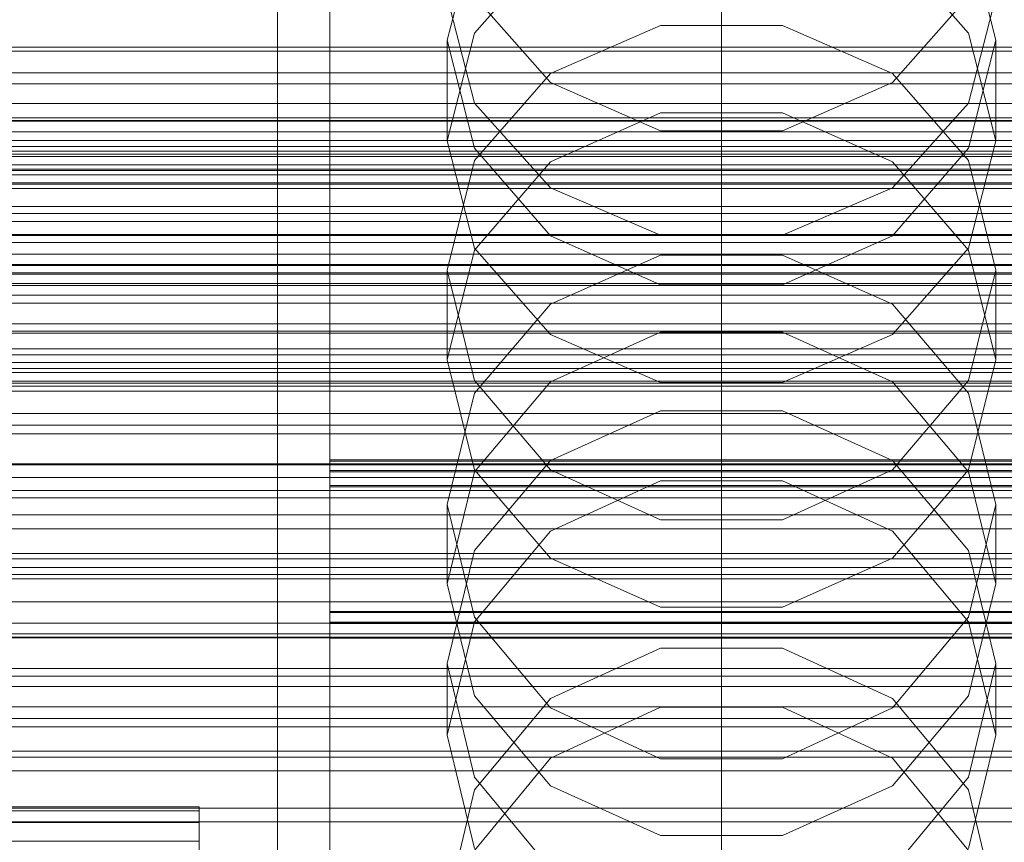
# Model space of a CAD drawing. Header units: millimetres. Extents: x -2233 to 61924, y -68080 to 6847.
# Tile 180 of 256: x -184 to -108, y -34169 to -34106. Entities that reach past the tile are written whole.
import ezdxf

# ---------------------------------------------------------------- set-up
doc = ezdxf.new("R2010")
doc.units = ezdxf.units.MM
for name, color, linetype, lineweight in [('COTAS_O', 1, 'Continuous', 0), ('COTAS_P', 1, 'Continuous', 0), ('frontal_briquetadora', 7, 'Continuous', 0), ('frontal_C01', 7, 'Continuous', 0), ('frontal_C02', 7, 'Continuous', 0), ('frontal_C03', 7, 'Continuous', 0), ('frontal_dosificador', 7, 'Continuous', 0), ('frontal_secador', 7, 'Continuous', 0)]:
    doc.layers.add(name, color=color, linetype=linetype, lineweight=lineweight)
doc.dimstyles.new('R19_100', dxfattribs={"dimtxt": 250, "dimasz": 150, "dimexe": 150, "dimexo": 80, "dimgap": 100, "dimtad": 1, "dimtih": 1, "dimtoh": 1, "dimdsep": 46, "dimcen": 0.09, "dimadec": 0, "dimazin": 0, "dimtfac": 1, "dimtdec": 4, "dimtofl": 0, "dimtmove": 0, "dimatfit": 3, "dimfxl": 1, "dimtolj": 1, "dimtzin": 0, "dimarcsym": 0})

# ---------------------------------------------------------------- blocks, each defined once
blk = doc.blocks.new('DIM_R28_50')
at = {"layer": 'COTAS_P'}
for p, q in [((1705.784, -34504.945), (1551.897, -34475.895)), ((-194.216, -34704.945), (1705.784, -34504.945)), ((1705.784, -34504.945), (1561.319, -34565.401)), ((1800, -35400), (1705.784, -34504.945)), ((-194.216, -34704.945), (-49.751, -34644.49)), ((-100, -35600), (-194.216, -34704.945)), ((-194.216, -34704.945), (-40.33, -34733.995))]:
    blk.add_line(p, q, dxfattribs=at)
blk.add_text('1910.5 P', height=250, rotation=6.00901, dxfattribs=at).set_placement((745.315, -34505.495))
blk = doc.blocks.new('DIM_R28_52')
at = {"layer": 'COTAS_O'}
for p, q in [((-1725, -33700), (-1575, -33655)), ((1725, -33700), (1575, -33655)), ((-1725, -34400), (-1725, -33700)), ((-1725, -33700), (1725, -33700)), ((-1725, -33700), (-1575, -33745)), ((1725, -33700), (1575, -33745)), ((1725, -34400), (1725, -33700))]:
    blk.add_line(p, q, dxfattribs=at)
blk.add_text('3450 O', height=250, dxfattribs=at).set_placement((0, -33600))
blk = doc.blocks.new('DIM_R28_53')
at = {"layer": 'COTAS_P'}
for p, q in [((-150, -32300), (550, -32300)), ((550, -32300), (505, -32450)), ((550, -34900), (550, -32300)), ((550, -32300), (595, -32450)), ((550, -34900), (505, -34750)), ((550, -34900), (595, -34750)), ((-150, -34900), (550, -34900))]:
    blk.add_line(p, q, dxfattribs=at)
blk.add_text('2600 P', height=250, rotation=90, dxfattribs=at).set_placement((450, -33600))
blk = doc.blocks.new('DIM_R28_55')
at = {"layer": 'COTAS_O'}
for p, q in [((-650, -33700), (50, -33700)), ((50, -33700), (5, -33850)), ((50, -34900), (50, -33700)), ((50, -33700), (95, -33850)), ((50, -34900), (5, -34750)), ((50, -34900), (95, -34750)), ((-650, -34900), (50, -34900))]:
    blk.add_line(p, q, dxfattribs=at)
blk.add_text('1200 O', height=250, rotation=90, dxfattribs=at).set_placement((-50, -34300))
blk = doc.blocks.new('DIM_R28_56')
at = {"layer": 'COTAS_O'}
for p, q in [((-650, -34200), (-500, -34155)), ((650, -34200), (500, -34155)), ((-650, -34900), (-650, -34200)), ((-650, -34200), (650, -34200)), ((-650, -34200), (-500, -34245)), ((650, -34200), (500, -34245)), ((650, -34900), (650, -34200))]:
    blk.add_line(p, q, dxfattribs=at)
blk.add_text('1300 O', height=250, dxfattribs=at).set_placement((0, -34100))

msp = doc.modelspace()

# ---------------------------------------------------------------- linework, layer by layer
at = {"layer": 'frontal_briquetadora'}
for p, q in [((-160, -34107.038), (-160, -34096.579)), ((-148.92, -34099.099), (-151, -34107.292)), ((-109, -34107.292), (-111.08, -34099.099)), ((-164, -34275), (-164, -34100)), ((-160, -34099.701), (-160, -34108.728)), ((-160, -34275), (-160, -34100)), ((-148.92, -34106.751), (-143.093, -34100.145)), ((-116.907, -34100.145), (-111.08, -34106.751)), ((-160, -34101.698), (-160, -34119.743)), ((-160, -34120.314), (-160, -34102.255)), ((-160, -34120.885), (-160, -34102.813)), ((-151, -34104.004), (-148.92, -34112.109)), ((-143.094, -34110.541), (-148.92, -34103.933)), ((-111.08, -34103.933), (-116.906, -34110.541)), ((-111.08, -34112.109), (-109, -34104.004)), ((-134.674, -34106.182), (-143.094, -34109.855)), ((-125.326, -34106.182), (-134.674, -34106.182)), ((-116.906, -34109.855), (-125.326, -34106.182)), ((-160, -34111.304), (-160, -34107.038)), ((-151, -34114.988), (-148.92, -34106.751)), ((-111.08, -34106.751), (-109, -34114.988)), ((-151, -34114.988), (-151, -34107.292)), ((-151, -34107.292), (-148.92, -34115.574)), ((-111.08, -34115.574), (-109, -34107.292)), ((-109, -34114.988), (-109, -34107.292)), ((-160, -34108.728), (-160, -34111.304)), ((-143.094, -34109.855), (-148.92, -34116.514)), ((-111.08, -34116.514), (-116.906, -34109.855)), ((-134.674, -34114.235), (-143.094, -34110.541)), ((-116.906, -34110.541), (-125.326, -34114.235)), ((-148.92, -34112.109), (-143.093, -34118.608)), ((-116.907, -34118.608), (-111.08, -34112.109)), ((-143.093, -34116.612), (-134.673, -34112.866)), ((-134.673, -34112.866), (-125.327, -34112.866)), ((-125.327, -34112.866), (-116.907, -34116.612)), ((-125.326, -34114.235), (-134.674, -34114.235)), ((-148.92, -34123.224), (-151, -34114.988)), ((-109, -34114.988), (-111.08, -34123.224)), ((-148.92, -34115.574), (-143.094, -34122.28)), ((-116.906, -34122.28), (-111.08, -34115.574)), ((-148.92, -34116.514), (-151, -34124.892)), ((-148.92, -34123.363), (-143.093, -34116.612)), ((-116.907, -34116.612), (-111.08, -34123.363)), ((-109, -34124.892), (-111.08, -34116.514)), ((-143.093, -34118.608), (-134.673, -34122.215)), ((-125.327, -34122.215), (-116.907, -34118.608)), ((-160, -34119.743), (-160, -34138.187)), ((-160, -34138.77), (-160, -34120.314)), ((-160, -34139.352), (-160, -34120.885)), ((-143.094, -34122.28), (-134.674, -34126.028)), ((-134.673, -34122.215), (-125.327, -34122.215)), ((-125.326, -34126.028), (-116.906, -34122.28)), ((-151, -34131.781), (-148.92, -34123.363)), ((-143.093, -34129.83), (-148.92, -34123.224)), ((-143.094, -34127.512), (-134.674, -34123.759)), ((-134.674, -34123.759), (-125.326, -34123.759)), ((-125.326, -34123.759), (-116.906, -34127.512)), ((-111.08, -34123.224), (-116.907, -34129.83)), ((-111.08, -34123.363), (-109, -34131.781)), ((-148.92, -34133.352), (-151, -34124.892)), ((-151, -34131.781), (-151, -34124.892)), ((-109, -34124.892), (-111.08, -34133.352)), ((-109, -34131.781), (-109, -34124.892)), ((-134.674, -34126.028), (-125.326, -34126.028)), ((-148.92, -34134.311), (-143.094, -34127.512)), ((-116.906, -34127.512), (-111.08, -34134.311)), ((-134.673, -34129.642), (-143.093, -34133.46)), ((-125.327, -34129.642), (-134.673, -34129.642)), ((-116.907, -34133.46), (-125.327, -34129.642)), ((-134.673, -34133.495), (-143.093, -34129.83)), ((-116.907, -34129.83), (-125.327, -34133.495)), ((-151, -34131.781), (-148.92, -34140.199)), ((-111.08, -34140.199), (-109, -34131.781)), ((-143.094, -34140.193), (-148.92, -34133.352)), ((-143.093, -34133.46), (-148.92, -34140.34)), ((-125.327, -34133.495), (-134.673, -34133.495)), ((-111.08, -34140.34), (-116.907, -34133.46)), ((-111.08, -34133.352), (-116.906, -34140.193)), ((-151, -34142.855), (-148.92, -34134.311)), ((-111.08, -34134.311), (-109, -34142.855)), ((-134.674, -34135.681), (-143.094, -34139.483)), ((-125.326, -34135.681), (-134.674, -34135.681)), ((-116.906, -34139.483), (-125.326, -34135.681)), ((-160, -34138.187), (-160, -34156.982)), ((-160, -34157.575), (-160, -34138.77)), ((-160, -34158.168), (-160, -34139.352)), ((-160, -34139.431), (-160, -34141.394)), ((-160, -34151.031), (-160, -34139.431)), ((-160, -34139.431), (200, -34139.431)), ((-160, -34139.536), (-160, -34141.489)), ((-160, -34151.121), (-160, -34139.536)), ((200, -34139.536), (-160, -34139.536)), ((-143.094, -34139.483), (-148.92, -34146.366)), ((-111.08, -34146.366), (-116.906, -34139.483)), ((-160, -34140.25), (-160, -34151.864)), ((-160, -34140.25), (200, -34140.25)), ((-160, -34140.35), (-160, -34151.949)), ((200, -34140.35), (-160, -34140.35)), ((-148.92, -34140.34), (-151, -34148.919)), ((-148.92, -34140.199), (-143.093, -34146.949)), ((-134.674, -34144.012), (-143.094, -34140.193)), ((-116.906, -34140.193), (-125.326, -34144.012)), ((-116.907, -34146.949), (-111.08, -34140.199)), ((-109, -34148.919), (-111.08, -34140.34)), ((-143.093, -34144.884), (-134.673, -34141.024)), ((-134.673, -34141.024), (-125.327, -34141.024)), ((-125.327, -34141.024), (-116.907, -34144.884)), ((-160, -34141.394), (-160, -34152.993)), ((-160, -34141.394), (200, -34141.394)), ((-160, -34141.489), (-160, -34153.073)), ((200, -34141.489), (-160, -34141.489)), ((-148.92, -34151.47), (-151, -34142.855)), ((-151, -34148.919), (-151, -34142.855)), ((-109, -34142.855), (-111.08, -34151.47)), ((-109, -34148.919), (-109, -34142.855)), ((-125.326, -34144.012), (-134.674, -34144.012)), ((-148.92, -34151.841), (-143.093, -34144.884)), ((-116.907, -34144.884), (-111.08, -34151.841)), ((-148.92, -34146.366), (-151, -34155.01)), ((-109, -34155.01), (-111.08, -34146.366)), ((-143.093, -34146.949), (-134.673, -34150.696)), ((-125.327, -34150.696), (-116.907, -34146.949)), ((-151, -34148.919), (-148.92, -34157.498)), ((-111.08, -34157.498), (-109, -34148.919)), ((-134.673, -34150.696), (-125.327, -34150.696)), ((200, -34151.031), (-160, -34151.031)), ((-160, -34154.722), (-160, -34151.031)), ((-160, -34154.799), (-160, -34151.121)), ((200, -34151.121), (-160, -34151.121)), ((-143.094, -34158.429), (-148.92, -34151.47)), ((-111.08, -34151.47), (-116.906, -34158.429)), ((200, -34151.864), (-160, -34151.864)), ((-160, -34156.491), (-160, -34151.864)), ((-160, -34156.563), (-160, -34151.949)), ((200, -34151.949), (-160, -34151.949)), ((-151, -34160.516), (-148.92, -34151.841)), ((-111.08, -34151.841), (-109, -34160.516)), ((-160, -34152.993), (-160, -34158.546)), ((-160, -34152.993), (200, -34152.993)), ((-160, -34153.073), (200, -34153.073)), ((-160, -34153.073), (-160, -34158.612)), ((-134.674, -34153.841), (-143.094, -34157.708)), ((-125.326, -34153.841), (-134.674, -34153.841)), ((-116.906, -34157.708), (-125.326, -34153.841)), ((-160, -34161.359), (-160, -34154.722)), ((-160, -34161.423), (-160, -34154.799)), ((-151, -34160.516), (-151, -34155.01)), ((-151, -34155.01), (-148.92, -34163.717)), ((-111.08, -34163.717), (-109, -34155.01)), ((-109, -34160.516), (-109, -34155.01)), ((-160, -34164.021), (-160, -34156.491)), ((-160, -34164.08), (-160, -34156.563)), ((-160, -34156.982), (-160, -34176.08)), ((-160, -34176.682), (-160, -34157.575)), ((-148.92, -34157.498), (-143.093, -34164.378)), ((-143.094, -34157.708), (-148.92, -34164.704)), ((-116.907, -34164.378), (-111.08, -34157.498)), ((-111.08, -34164.704), (-116.906, -34157.708)), ((-160, -34177.283), (-160, -34158.168)), ((-134.674, -34162.312), (-143.094, -34158.429)), ((-143.093, -34162.278), (-134.673, -34158.361)), ((-134.673, -34158.361), (-125.327, -34158.361)), ((-125.327, -34158.361), (-116.907, -34162.278)), ((-116.906, -34158.429), (-125.326, -34162.312)), ((-160, -34158.546), (-160, -34166.95)), ((-160, -34158.612), (-160, -34167.004)), ((-148.92, -34169.191), (-151, -34160.516)), ((-109, -34160.516), (-111.08, -34169.191)), ((-160, -34170.778), (-160, -34161.359)), ((-160, -34170.831), (-160, -34161.423)), ((-148.92, -34169.336), (-143.093, -34162.278)), ((-125.326, -34162.312), (-134.674, -34162.312)), ((-116.907, -34162.278), (-111.08, -34169.336)), ((-148.92, -34163.717), (-143.094, -34170.746)), ((-116.906, -34170.746), (-111.08, -34163.717)), ((-160, -34174.268), (-160, -34164.021)), ((-160, -34174.315), (-160, -34164.08)), ((-143.093, -34164.378), (-134.673, -34168.196)), ((-125.327, -34168.196), (-116.907, -34164.378)), ((-148.92, -34164.704), (-151, -34173.478)), ((-109, -34173.478), (-111.08, -34164.704)), ((-160, -34166.95), (-160, -34178)), ((-160, -34167.004), (-160, -34178.042)), ((-134.673, -34168.196), (-125.327, -34168.196))]:
    msp.add_line(p, q, dxfattribs=at)
at = {"layer": 'frontal_C01'}
for p, q in [((-130, -34257.579), (-130, -33994.965)), ((-130, -34000.746), (-130, -34263.359)), ((-425, -34110.632), (425, -34110.632))]:
    msp.add_line(p, q, dxfattribs=at)
at = {"layer": 'frontal_C02'}
for p, q in [((-130, -34230.937), (-130, -33940.443)), ((-130, -33946.173), (-130, -34236.667))]:
    msp.add_line(p, q, dxfattribs=at)
at = {"layer": 'frontal_C03'}
for p, q in [((-1250, -34107.828), (1250, -34107.828)), ((-1250, -34109.784), (1250, -34109.784)), ((1250, -34113.431), (-1250, -34113.431)), ((1250, -34114.313), (-1250, -34114.313)), ((1250, -34114.966), (-1250, -34114.966)), ((-1250, -34115.429), (1250, -34115.429)), ((-1268, -34115.802), (1268, -34115.802)), ((-1268, -34116.026), (1268, -34116.026)), ((-1268, -34116.191), (1268, -34116.191)), ((-1268, -34116.848), (1268, -34116.848)), ((-1268, -34117.166), (1268, -34117.166)), ((1250, -34117.274), (-1250, -34117.274)), ((1250, -34117.61), (-1250, -34117.61)), ((-1268, -34118.212), (1268, -34118.212)), ((-1250, -34118.331), (1250, -34118.331)), ((-1268, -34118.661), (1268, -34118.661)), ((-1268, -34120.024), (1268, -34120.024)), ((-1268, -34120.574), (1268, -34120.574)), ((1250, -34121.183), (-1250, -34121.183)), ((-1268, -34122.162), (1268, -34122.162)), ((1250, -34122.24), (-1250, -34122.24)), ((1268, -34122.775), (-1268, -34122.775)), ((-1250, -34123.667), (1250, -34123.667)), ((-1268, -34124.479), (1268, -34124.479)), ((-1268, -34125.114), (1268, -34125.114)), ((1250, -34124.548), (-1250, -34124.548)), ((1250, -34125.201), (-1250, -34125.201)), ((-1250, -34125.925), (1250, -34125.925)), ((1250, -34126.083), (-1250, -34126.083)), ((-1268, -34126.817), (1268, -34126.817)), ((-1268, -34127.431), (1268, -34127.431)), ((-1268, -34129.018), (1268, -34129.018)), ((-1268, -34129.568), (1268, -34129.568)), ((-1268, -34130.932), (1268, -34130.932)), ((-1268, -34131.381), (1268, -34131.381)), ((-1250, -34131.983), (1250, -34131.983)), ((-1268, -34132.427), (1268, -34132.427)), ((-1268, -34132.744), (1268, -34132.744)), ((-1268, -34133.402), (1268, -34133.402)), ((-1268, -34133.566), (1268, -34133.566)), ((-1268, -34133.791), (1268, -34133.791)), ((-1250, -34134.164), (1250, -34134.164)), ((1250, -34135.889), (-1250, -34135.889)), ((1250, -34136.77), (-1250, -34136.77)), ((1250, -34137.424), (-1250, -34137.424)), ((1250, -34139.731), (-1250, -34139.731)), ((-1250, -34139.809), (1250, -34139.809)), ((-1250, -34140.789), (1250, -34140.789)), ((-1250, -34141.764), (1250, -34141.764)), ((1250, -34143.641), (-1250, -34143.641)), ((1250, -34144.698), (-1250, -34144.698)), ((-1250, -34146.611), (1250, -34146.611)), ((1250, -34147.006), (-1250, -34147.006)), ((1250, -34147.659), (-1250, -34147.659)), ((-1250, -34148.208), (1250, -34148.208)), ((1250, -34148.54), (-1250, -34148.54)), ((-1250, -34151.927), (1250, -34151.927)), ((-1500, -34152.753), (1500, -34152.753)), ((-1250, -34153.056), (1250, -34153.056)), ((-1250, -34155.394), (1250, -34155.394)), ((-1250, -34155.979), (1250, -34155.979)), ((-1250, -34156.776), (1250, -34156.776)), ((1250, -34158.347), (-1250, -34158.347)), ((1250, -34159.228), (-1250, -34159.228)), ((1250, -34159.882), (-1250, -34159.882)), ((1500, -34161.736), (-1500, -34161.736)), ((1250, -34162.189), (-1250, -34162.189)), ((-1250, -34163.246), (1250, -34163.246)), ((1250, -34166.098), (-1250, -34166.098)), ((1250, -34167.156), (-1250, -34167.156))]:
    msp.add_line(p, q, dxfattribs=at)
at = {"layer": 'frontal_dosificador'}
for p, q in [((-170, -34166), (-370, -34166)), ((-170, -34166.307), (-170, -34166)), ((-170, -34166.307), (-370, -34166.307)), ((-170, -34167.206), (-170, -34166.307)), ((-170, -34167.206), (-370, -34167.206)), ((-170, -34168.636), (-170, -34167.206)), ((-170, -34168.636), (-370, -34168.636)), ((-170, -34170.5), (-170, -34168.636))]:
    msp.add_line(p, q, dxfattribs=at)
at = {"layer": 'frontal_secador'}
for p, q in [((1360, -34108.141), (-1360, -34108.141)), ((1360, -34112.137), (-1360, -34112.137)), ((1360, -34113.5), (-1360, -34113.5)), ((1250, -34113.25), (-1250, -34113.25)), ((1250, -34129.715), (-1250, -34129.715)), ((1250, -34142.349), (-1250, -34142.349)), ((1250, -34150.291), (-1250, -34150.291)), ((1250, -34153), (-1250, -34153))]:
    msp.add_line(p, q, dxfattribs=at)

# ---------------------------------------------------------------- dimensions: what is measured, and where the dimension line sits
at = {"layer": 'COTAS_O'}
for p1, p2, distance, picture, middle in [((-650, -34900), (-650, -33700), -700, 'DIM_R28_55', (50, -34300)), ((-1725, -34400), (1725, -34400), 700, 'DIM_R28_52', (0, -33700)), ((-650, -34900), (650, -34900), 700, 'DIM_R28_56', (0, -34200))]:
    dim = msp.add_aligned_dim(p1=p1, p2=p2, distance=distance, text='<> O', dimstyle='R19_100', dxfattribs=at)
    dim.commit()
    dim.dimension.update_dxf_attribs({"geometry": picture, "text_midpoint": middle})
at = {"layer": 'COTAS_P'}
for p1, p2, distance, picture, middle in [((-150, -34900), (-150, -32300), -700, 'DIM_R28_53', (550, -33600)), ((-100, -35600), (1800, -35400), 900, 'DIM_R28_50', (755.784, -34604.945))]:
    dim = msp.add_aligned_dim(p1=p1, p2=p2, distance=distance, text='<> P', dimstyle='R19_100', dxfattribs=at)
    dim.commit()
    dim.dimension.update_dxf_attribs({"geometry": picture, "text_midpoint": middle})

doc.saveas('drawing.dxf')
